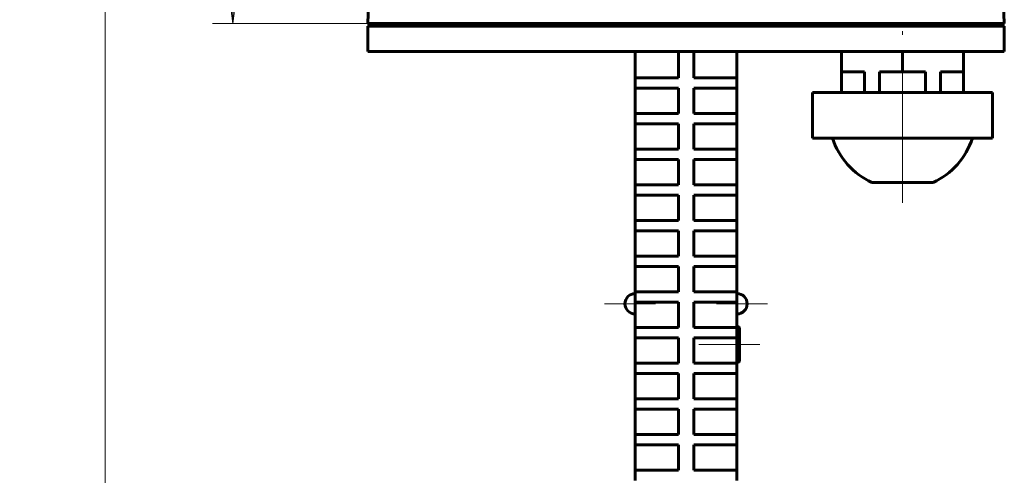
# Model space of a CAD drawing. Header units: millimetres. Extents: x 0 to 420, y 0 to 297.
# Tile 11 of 22: x 158 to 255, y 146 to 191. Entities that reach past the tile are written whole.
import ezdxf

# ---------------------------------------------------------------- set-up
doc = ezdxf.new("R2010")
doc.units = ezdxf.units.MM
for name, pattern in [('K5LT_AXLED', [19.5, 15, -1.5, 1.5, -1.5]), ('K5LT_BASIC', [0]), ('K5LT_THIN', [0])]:
    doc.linetypes.add(name, pattern=pattern)
doc.layers.add('Системный слой', color=7, linetype='Continuous')
doc.layers.add('Системный слой (1)', color=251, linetype='Continuous', true_color=0x6c6c6c)
doc.styles.add('KDIMTEXTSTYLE', font='txt', dxfattribs={"width": 0.96, "oblique": 15, "height": 5})
doc.styles.add('KTEXTSTYLE', font='txt', dxfattribs={"width": 0.96, "height": 5})
doc.dimstyles.new('KDIMSTYLE (0.50)', dxfattribs={"dimtxt": 5, "dimasz": 1, "dimexe": 2, "dimexo": 0, "dimgap": 1, "dimtad": 1, "dimlfac": 2, "dimtxsty": 'KDIMTEXTSTYLE', "dimsah": 1, "dimcen": 0, "dimdle": 1, "dimadec": 0, "dimazin": 0, "dimtfac": 0.667, "dimtmove": 0, "dimatfit": 3, "dimfxl": 1, "dimtvp": 1, "dimtolj": 1, "dimtzin": 0, "dimarcsym": 0})

# ---------------------------------------------------------------- blocks, each defined once
blk = doc.blocks.new('D8')
at = {"layer": 'Системный слой (1)'}
for points in [[(196.708, 275.307), (197.208, 275.965), (192.208, 275.307), (197.208, 274.648)], [(249.708, 274.648), (254.708, 275.307), (249.708, 275.965), (250.208, 275.307)]]:
    blk.add_hatch(color=7, dxfattribs=at).paths.add_polyline_path(points)
at = {"layer": 'Системный слой (1)', "color": 7, "linetype": 'K5LT_THIN', "lineweight": 18, "true_color": 0xffffff}
for p, q in [((192.208, 190.519), (192.208, 277.307)), ((254.708, 190.519), (254.708, 277.307)), ((192.208, 275.307), (197.208, 275.965)), ((197.208, 275.965), (196.708, 275.307)), ((250.208, 275.307), (249.708, 275.965)), ((249.708, 275.965), (254.708, 275.307)), ((197.208, 274.648), (192.208, 275.307)), ((192.208, 275.307), (254.708, 275.307)), ((196.708, 275.307), (197.208, 274.648)), ((254.708, 275.307), (249.708, 274.648)), ((249.708, 274.648), (250.208, 275.307))]:
    blk.add_line(p, q, dxfattribs=at)
blk.add_wipeout([(218.513, 276.307), (218.513, 283.688), (228.007, 283.688), (228.007, 276.307)]).dxf.layer = 'Системный слой (1)'
at = {"layer": 'Системный слой (1)', "color": 7, "insert": (218.513, 282.894), "char_height": 5, "attachment_point": 1, "style": 'KTEXTSTYLE'}
blk.add_mtext('\\fArial|b0|c204|p34;\\H5.0;\\W1.000;\\Q15;\\fGOST Type AU|b0|i0|c204|p34;\\Q15;\\W0.960;125', dxfattribs=at)
blk = doc.blocks.new('KDIMARROW_01')
at = {"layer": 'Системный слой'}
blk.add_hatch(color=0, dxfattribs=at).paths.add_polyline_path([(0, 0), (-5, 0.658), (-4.5, 0), (-5, -0.658)])
at = {"layer": 'Системный слой', "color": 0, "linetype": 'K5LT_THIN', "lineweight": 18}
for p, q in [((-4.5, 0), (-5, 0.658)), ((-5, 0.658), (0, 0)), ((0, 0), (-5, -0.658)), ((-5, -0.658), (-4.5, 0))]:
    blk.add_line(p, q, dxfattribs=at)
at = {"layer": 'Системный слой (1)', "color": 0, "linetype": 'K5LT_THIN', "lineweight": 18}
blk.add_line((101.407, 108.269), (100.907, 108.269), dxfattribs=at)
blk = doc.blocks.new('D10')
at = {"layer": 'Системный слой (1)'}
for points in [[(167.058, 257.769), (166.399, 262.769), (165.741, 257.769), (166.399, 258.269)], [(166.399, 128.269), (167.058, 133.269), (166.399, 132.769), (165.741, 133.269)]]:
    blk.add_hatch(color=7, dxfattribs=at).paths.add_polyline_path(points)
at = {"layer": 'Системный слой (1)', "color": 7, "linetype": 'K5LT_THIN', "lineweight": 18, "true_color": 0xffffff}
for p, q in [((204.148, 262.769), (164.399, 262.769)), ((165.741, 257.769), (166.399, 262.769)), ((166.399, 262.769), (167.058, 257.769)), ((166.399, 128.269), (166.399, 262.769)), ((166.399, 258.269), (165.741, 257.769)), ((167.058, 257.769), (166.399, 258.269)), ((166.399, 128.269), (165.741, 133.269)), ((165.741, 133.269), (166.399, 132.769)), ((166.399, 132.769), (167.058, 133.269)), ((167.058, 133.269), (166.399, 128.269)), ((210.958, 128.269), (164.399, 128.269))]:
    blk.add_line(p, q, dxfattribs=at)
blk.add_wipeout([(165.399, 200.53), (158.018, 200.53), (158.018, 211.549), (165.399, 211.549)]).dxf.layer = 'Системный слой (1)'
at = {"layer": 'Системный слой (1)', "color": 7, "insert": (158.812, 200.53), "char_height": 5, "attachment_point": 1, "rotation": 90, "style": 'KTEXTSTYLE'}
blk.add_mtext('\\fArial|b0|c204|p34;\\H5.0;\\W1.000;\\Q15;\\fGOST Type AU|b0|i0|c204|p34;\\Q15;\\W0.960;269', dxfattribs=at)
blk = doc.blocks.new('D11')
at = {"layer": 'Системный слой (1)'}
for points in [[(179.603, 257.769), (178.944, 262.769), (178.286, 257.769), (178.944, 258.269)], [(178.944, 190.769), (179.603, 195.769), (178.944, 195.269), (178.286, 195.769)]]:
    blk.add_hatch(color=7, dxfattribs=at).paths.add_polyline_path(points)
at = {"layer": 'Системный слой (1)', "color": 7, "linetype": 'K5LT_THIN', "lineweight": 18, "true_color": 0xffffff}
for p, q in [((204.148, 262.769), (176.944, 262.769)), ((178.286, 257.769), (178.944, 262.769)), ((178.944, 262.769), (179.603, 257.769)), ((178.944, 190.769), (178.944, 262.769)), ((178.944, 258.269), (178.286, 257.769)), ((179.603, 257.769), (178.944, 258.269)), ((178.944, 190.769), (178.286, 195.769)), ((178.286, 195.769), (178.944, 195.269)), ((178.944, 195.269), (179.603, 195.769)), ((179.603, 195.769), (178.944, 190.769)), ((194.706, 190.769), (176.944, 190.769))]:
    blk.add_line(p, q, dxfattribs=at)
blk.add_wipeout([(177.944, 221.758), (170.562, 221.758), (170.562, 231.379), (177.944, 231.379)]).dxf.layer = 'Системный слой (1)'
at = {"layer": 'Системный слой (1)', "color": 7, "insert": (171.357, 221.758), "char_height": 5, "attachment_point": 1, "rotation": 90, "style": 'KTEXTSTYLE'}
blk.add_mtext('\\fArial|b0|c204|p34;\\H5.0;\\W1.000;\\Q15;\\fGOST Type AU|b0|i0|c204|p34;\\Q15;\\W0.960;144', dxfattribs=at)

msp = doc.modelspace()

# ---------------------------------------------------------------- linework, layer by layer
at = {"layer": 'Системный слой (1)', "color": 143, "linetype": 'K5LT_BASIC', "lineweight": 60, "true_color": 0x33acca}
for p, q in [((192.208, 190.769), (192.7379, 205.9429)), ((254.708, 190.769), (254.1781, 205.9429)), ((194.7065, 190.769), (192.208, 190.769)), ((192.208, 190.519), (192.208, 188.019)), ((192.208, 190.519), (192.208, 188.019)), ((194.7065, 190.519), (192.208, 190.519)), ((217.9723, 190.769), (194.7065, 190.769)), ((217.9723, 190.519), (194.7065, 190.519)), ((198.458, 190.769), (198.458, 190.519)), ((220.1391, 190.769), (217.9723, 190.769)), ((220.1391, 190.519), (217.9723, 190.519)), ((221.2929, 190.769), (220.1391, 190.769)), ((221.2929, 190.519), (220.1391, 190.519)), ((225.6231, 190.769), (221.2929, 190.769)), ((225.6231, 190.519), (221.2929, 190.519)), ((226.7769, 190.769), (225.6231, 190.769)), ((226.7769, 190.519), (225.6231, 190.519)), ((226.7769, 190.769), (228.9437, 190.769)), ((228.9437, 190.519), (226.7769, 190.519)), ((252.2095, 190.769), (228.9437, 190.769)), ((252.2095, 190.519), (228.9437, 190.519)), ((248.458, 190.769), (248.458, 190.519)), ((248.708, 190.769), (248.708, 190.519)), ((254.708, 190.769), (252.2095, 190.769)), ((254.708, 190.519), (252.2095, 190.519)), ((254.708, 190.519), (254.708, 188.019)), ((254.708, 190.519), (254.708, 188.019)), ((194.7065, 188.019), (192.208, 188.019)), ((217.9723, 188.019), (194.7065, 188.019)), ((220.1391, 188.019), (217.9723, 188.019)), ((218.458, 185.4292), (218.458, 188.019)), ((221.2929, 188.019), (220.1391, 188.019)), ((225.6231, 188.019), (221.2929, 188.019)), ((222.708, 185.4292), (222.708, 188.019)), ((224.208, 185.4292), (224.208, 188.019)), ((226.7769, 188.019), (225.6231, 188.019)), ((228.9437, 188.019), (226.7769, 188.019)), ((228.458, 185.4292), (228.458, 188.019)), ((252.2095, 188.019), (228.9437, 188.019)), ((238.708, 186.019), (238.708, 188.019)), ((244.708, 186.019), (244.708, 188.019)), ((250.708, 186.019), (250.708, 188.019)), ((254.708, 188.019), (252.2095, 188.019)), ((240.9804, 186.019), (238.708, 186.019)), ((238.708, 186.019), (238.708, 184.019)), ((240.9804, 186.019), (240.9804, 184.019)), ((242.4356, 186.019), (242.4356, 184.019)), ((244.708, 186.019), (242.4356, 186.019)), ((246.9804, 186.019), (244.708, 186.019)), ((246.9804, 186.019), (246.9804, 184.019)), ((250.708, 186.019), (248.4356, 186.019)), ((248.4356, 186.019), (248.4356, 184.019)), ((250.708, 186.019), (250.708, 184.019)), ((218.458, 184.4292), (218.458, 185.4292)), ((218.458, 185.4292), (219.458, 185.4292)), ((219.458, 185.4292), (222.708, 185.4292)), ((224.208, 185.4292), (227.458, 185.4292)), ((227.458, 185.4292), (228.458, 185.4292)), ((228.458, 184.4292), (228.458, 185.4292)), ((219.458, 184.4292), (218.458, 184.4292)), ((218.458, 181.9292), (218.458, 184.4292)), ((219.458, 184.4292), (222.708, 184.4292)), ((222.708, 181.9292), (222.708, 184.4292)), ((224.208, 181.9292), (224.208, 184.4292)), ((224.208, 184.4292), (227.458, 184.4292)), ((228.458, 184.4292), (227.458, 184.4292)), ((228.458, 181.9292), (228.458, 184.4292)), ((235.8572, 184.019), (236.1921, 184.019)), ((235.8572, 184.019), (235.8572, 179.519)), ((236.1921, 184.019), (239.3675, 184.019)), ((239.3675, 184.019), (241.5326, 184.019)), ((241.5326, 184.019), (247.8834, 184.019)), ((247.8834, 184.019), (250.0485, 184.019)), ((250.0485, 184.019), (253.2239, 184.019)), ((253.2239, 184.019), (253.5589, 184.019)), ((253.5589, 184.019), (253.5589, 179.519)), ((218.458, 180.9292), (218.458, 181.9292)), ((218.458, 181.9292), (219.458, 181.9292)), ((219.458, 181.9292), (222.708, 181.9292)), ((224.208, 181.9292), (227.458, 181.9292)), ((227.458, 181.9292), (228.458, 181.9292)), ((228.458, 180.9292), (228.458, 181.9292)), ((218.458, 178.4292), (218.458, 180.9292)), ((219.458, 180.9292), (218.458, 180.9292)), ((219.458, 180.9292), (222.708, 180.9292)), ((222.708, 178.4292), (222.708, 180.9292)), ((224.208, 180.9292), (227.458, 180.9292)), ((224.208, 178.4292), (224.208, 180.9292)), ((228.458, 180.9292), (227.458, 180.9292)), ((228.458, 178.4292), (228.458, 180.9292)), ((236.1921, 179.519), (235.8572, 179.519)), ((239.3675, 179.519), (236.1921, 179.519)), ((241.5326, 179.519), (239.3675, 179.519)), ((247.8834, 179.519), (241.5326, 179.519)), ((250.0485, 179.519), (247.8834, 179.519)), ((253.2239, 179.519), (250.0485, 179.519)), ((253.5589, 179.519), (253.2239, 179.519)), ((218.458, 178.4292), (219.458, 178.4292)), ((218.458, 177.4292), (218.458, 178.4292)), ((219.458, 178.4292), (222.708, 178.4292)), ((224.208, 178.4292), (227.458, 178.4292)), ((227.458, 178.4292), (228.458, 178.4292)), ((228.458, 177.4292), (228.458, 178.4292)), ((218.458, 174.9292), (218.458, 177.4292)), ((219.458, 177.4292), (218.458, 177.4292)), ((219.458, 177.4292), (222.708, 177.4292)), ((222.708, 174.9292), (222.708, 177.4292)), ((224.208, 177.4292), (227.458, 177.4292)), ((224.208, 174.9292), (224.208, 177.4292)), ((228.458, 177.4292), (227.458, 177.4292)), ((228.458, 174.9292), (228.458, 177.4292)), ((241.708, 175.1728), (247.708, 175.1728)), ((218.458, 173.9292), (218.458, 174.9292)), ((218.458, 174.9292), (219.458, 174.9292)), ((219.458, 174.9292), (222.708, 174.9292)), ((224.208, 174.9292), (227.458, 174.9292)), ((227.458, 174.9292), (228.458, 174.9292)), ((228.458, 173.9292), (228.458, 174.9292)), ((219.458, 173.9292), (218.458, 173.9292)), ((218.458, 171.4292), (218.458, 173.9292)), ((219.458, 173.9292), (222.708, 173.9292)), ((222.708, 171.4292), (222.708, 173.9292)), ((224.208, 171.4292), (224.208, 173.9292)), ((224.208, 173.9292), (227.458, 173.9292)), ((228.458, 173.9292), (227.458, 173.9292)), ((228.458, 171.4292), (228.458, 173.9292)), ((218.458, 170.4292), (218.458, 171.4292)), ((218.458, 171.4292), (219.458, 171.4292)), ((219.458, 171.4292), (222.708, 171.4292)), ((224.208, 171.4292), (227.458, 171.4292)), ((227.458, 171.4292), (228.458, 171.4292)), ((228.458, 170.4292), (228.458, 171.4292)), ((218.458, 167.9292), (218.458, 170.4292)), ((219.458, 170.4292), (218.458, 170.4292)), ((219.458, 170.4292), (222.708, 170.4292)), ((222.708, 167.9292), (222.708, 170.4292)), ((224.208, 167.9292), (224.208, 170.4292)), ((224.208, 170.4292), (227.458, 170.4292)), ((228.458, 170.4292), (227.458, 170.4292)), ((228.458, 167.9292), (228.458, 170.4292)), ((218.458, 166.9292), (218.458, 167.9292)), ((218.458, 167.9292), (219.458, 167.9292)), ((219.458, 167.9292), (222.708, 167.9292)), ((224.208, 167.9292), (227.458, 167.9292)), ((227.458, 167.9292), (228.458, 167.9292)), ((228.458, 166.9292), (228.458, 167.9292)), ((219.458, 166.9292), (218.458, 166.9292)), ((218.458, 164.4292), (218.458, 166.9292)), ((219.458, 166.9292), (222.708, 166.9292)), ((222.708, 164.4292), (222.708, 166.9292)), ((224.208, 164.4292), (224.208, 166.9292)), ((224.208, 166.9292), (227.458, 166.9292)), ((228.458, 166.9292), (227.458, 166.9292)), ((228.458, 164.4292), (228.458, 166.9292)), ((218.458, 163.4292), (218.458, 164.4292)), ((218.458, 164.4292), (219.458, 164.4292)), ((219.458, 164.4292), (222.708, 164.4292)), ((224.208, 164.4292), (227.458, 164.4292)), ((227.458, 164.4292), (228.458, 164.4292)), ((228.458, 163.4292), (228.458, 164.4292)), ((218.458, 160.9292), (218.458, 163.4292)), ((219.458, 163.4292), (218.458, 163.4292)), ((219.458, 163.4292), (222.708, 163.4292)), ((222.708, 160.9292), (222.708, 163.4292)), ((224.208, 160.9292), (224.208, 163.4292)), ((224.208, 163.4292), (227.458, 163.4292)), ((228.458, 163.4292), (227.458, 163.4292)), ((228.458, 160.9292), (228.458, 163.4292)), ((218.458, 160.9292), (219.458, 160.9292)), ((218.458, 159.9292), (218.458, 160.9292)), ((219.458, 160.9292), (222.708, 160.9292)), ((224.208, 160.9292), (227.458, 160.9292)), ((227.458, 160.9292), (228.458, 160.9292)), ((228.508, 161.019), (228.458, 161.019)), ((228.458, 159.9292), (228.458, 160.9292)), ((228.708, 157.719), (228.708, 160.819)), ((218.458, 157.4292), (218.458, 159.9292)), ((219.458, 159.9292), (218.458, 159.9292)), ((219.458, 159.9292), (222.708, 159.9292)), ((222.708, 157.4292), (222.708, 159.9292)), ((224.208, 159.9292), (227.458, 159.9292)), ((224.208, 157.4292), (224.208, 159.9292)), ((228.458, 159.9292), (227.458, 159.9292)), ((228.458, 157.4292), (228.458, 159.9292)), ((218.458, 157.4292), (219.458, 157.4292)), ((218.458, 156.4292), (218.458, 157.4292)), ((219.458, 157.4292), (222.708, 157.4292)), ((224.208, 157.4292), (227.458, 157.4292)), ((227.458, 157.4292), (228.458, 157.4292)), ((228.508, 157.519), (228.458, 157.519)), ((228.458, 156.4292), (228.458, 157.4292)), ((219.458, 156.4292), (218.458, 156.4292)), ((218.458, 153.9292), (218.458, 156.4292)), ((219.458, 156.4292), (222.708, 156.4292)), ((222.708, 153.9292), (222.708, 156.4292)), ((224.208, 153.9292), (224.208, 156.4292)), ((224.208, 156.4292), (227.458, 156.4292)), ((228.458, 156.4292), (227.458, 156.4292)), ((228.458, 153.9292), (228.458, 156.4292)), ((218.458, 152.9292), (218.458, 153.9292)), ((218.458, 153.9292), (219.458, 153.9292)), ((219.458, 153.9292), (222.708, 153.9292)), ((224.208, 153.9292), (227.458, 153.9292)), ((227.458, 153.9292), (228.458, 153.9292)), ((228.458, 152.9292), (228.458, 153.9292)), ((218.458, 150.4292), (218.458, 152.9292)), ((219.458, 152.9292), (218.458, 152.9292)), ((219.458, 152.9292), (222.708, 152.9292)), ((222.708, 150.4292), (222.708, 152.9292)), ((224.208, 150.4292), (224.208, 152.9292)), ((224.208, 152.9292), (227.458, 152.9292)), ((228.458, 152.9292), (227.458, 152.9292)), ((228.458, 150.4292), (228.458, 152.9292)), ((218.458, 149.4292), (218.458, 150.4292)), ((218.458, 150.4292), (219.458, 150.4292)), ((219.458, 150.4292), (222.708, 150.4292)), ((224.208, 150.4292), (227.458, 150.4292)), ((227.458, 150.4292), (228.458, 150.4292)), ((228.458, 149.4292), (228.458, 150.4292)), ((219.458, 149.4292), (218.458, 149.4292)), ((218.458, 146.9292), (218.458, 149.4292)), ((219.458, 149.4292), (222.708, 149.4292)), ((222.708, 146.9292), (222.708, 149.4292)), ((224.208, 149.4292), (227.458, 149.4292)), ((224.208, 146.9292), (224.208, 149.4292)), ((228.458, 149.4292), (227.458, 149.4292)), ((228.458, 146.9292), (228.458, 149.4292)), ((218.458, 145.9292), (218.458, 146.9292)), ((218.458, 146.9292), (219.458, 146.9292)), ((219.458, 146.9292), (222.708, 146.9292)), ((224.208, 146.9292), (227.458, 146.9292)), ((227.458, 146.9292), (228.458, 146.9292)), ((228.458, 145.9292), (228.458, 146.9292))]:
    msp.add_line(p, q, dxfattribs=at)
at = {"layer": 'Системный слой (1)', "color": 30, "linetype": 'K5LT_AXLED', "lineweight": 18, "true_color": 0xff8000}
for p, q in [((244.708, 173.1728), (244.708, 190.019)), ((215.458, 163.269), (220.458, 163.269)), ((226.458, 163.269), (231.458, 163.269)), ((230.708, 159.269), (224.708, 159.269))]:
    msp.add_line(p, q, dxfattribs=at)
at = {"layer": 'Системный слой (1)', "color": 143, "linetype": 'K5LT_BASIC', "lineweight": 60, "true_color": 0x33acca}
for centre, radius, start, end in [((244.708, 181.7285), 7.2095, 197.846856, 245.410403), ((244.708, 181.7285), 7.2095, 294.589597, 342.153144), ((218.458, 163.269), 1, 90, 180), ((228.458, 163.269), 1, 0, 90), ((218.458, 163.269), 1, 180, 270), ((228.458, 163.269), 1, 270, 0), ((228.508, 160.819), 0.2, 0, 90), ((228.508, 157.719), 0.2, 270, 0)]:
    msp.add_arc(centre, radius, start, end, dxfattribs=at)

# ---------------------------------------------------------------- next in the draw order: dimensions: what is measured, and where the dimension line sits
at = {"layer": 'Системный слой (1)', "color": 7}
dim = msp.add_linear_dim(base=(192.208, 275.3066), p1=(254.708, 190.519), p2=(192.208, 190.519), dimstyle='KDIMSTYLE (0.50)', override={"dimexo": 0, "dimpost": '\\fGOST Type AU|b0|c204|p34;\\H5.0;\\W0.960;\\Q15;<>', "dimblk1": 'KDIMARROW_01', "dimblk2": 'KDIMARROW_01', "dimse1": 0, "dimse2": 0, "dimclrt": 7, "dimtol": 1, "dimtp": 0, "dimtm": 0, "dimtdec": 5, "dimtolj": 1}, dxfattribs=at)
dim.commit()
dim.dimension.update_dxf_attribs({"geometry": 'D8', "text_midpoint": (223.458, 275.3066), "dimtype": 160})

# ---------------------------------------------------------------- next in the draw order: dimensions: what is measured, and where the dimension line sits
dim = msp.add_linear_dim(base=(166.3994, 128.269), p1=(204.1479, 262.769), p2=(210.958, 128.269), angle=90, dimstyle='KDIMSTYLE (0.50)', override={"dimexo": 0, "dimpost": '\\fGOST Type AU|b0|c204|p34;\\H5.0;\\W0.960;\\Q15;<>', "dimblk1": 'KDIMARROW_01', "dimblk2": 'KDIMARROW_01', "dimse1": 0, "dimse2": 0, "dimclrt": 7, "dimtol": 1, "dimtp": 0, "dimtm": 0, "dimtdec": 5, "dimtolj": 1}, dxfattribs=at)
dim.commit()
dim.dimension.update_dxf_attribs({"geometry": 'D10', "text_midpoint": (166.3994, 206.269), "dimtype": 160})

# ---------------------------------------------------------------- next in the draw order: dimensions: what is measured, and where the dimension line sits
dim = msp.add_linear_dim(base=(178.9443, 190.769), p1=(204.1479, 262.769), p2=(194.7065, 190.769), angle=90, dimstyle='KDIMSTYLE (0.50)', override={"dimexo": 0, "dimpost": '\\fGOST Type AU|b0|c204|p34;\\H5.0;\\W0.960;\\Q15;<>', "dimblk1": 'KDIMARROW_01', "dimblk2": 'KDIMARROW_01', "dimse1": 0, "dimse2": 0, "dimclrt": 7, "dimtol": 1, "dimtp": 0, "dimtm": 0, "dimtdec": 5, "dimtolj": 1}, dxfattribs=at)
dim.commit()
dim.dimension.update_dxf_attribs({"geometry": 'D11', "text_midpoint": (178.9443, 226.769), "dimtype": 160})

doc.saveas('drawing.dxf')
